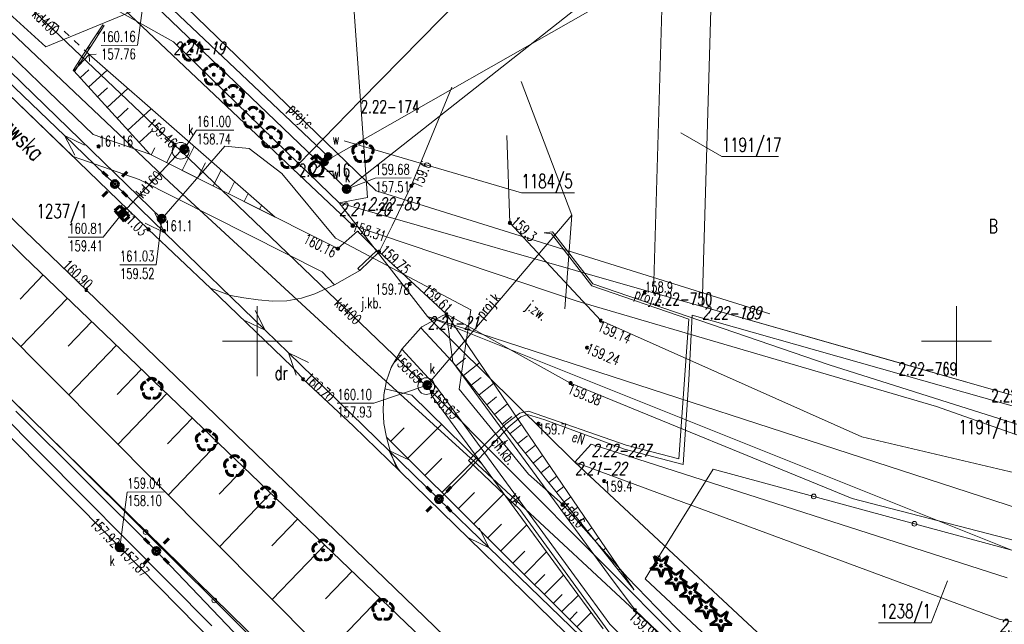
# Model space of a CAD drawing. Header units: metres. Extents: x 7582703 to 7587334, y 6019078 to 6022350.
# Tile 16 of 88: x 7585133 to 7585203, y 6019880 to 6019923. Entities that reach past the tile are written whole.
import ezdxf
from ezdxf.enums import TextEntityAlignment as Align

# ---------------------------------------------------------------- set-up
doc = ezdxf.new("R2010")
doc.units = ezdxf.units.M
doc.header["$MEASUREMENT"] = 0
doc.linetypes.add('EGDE', pattern=[0])
doc.layers.get('0').update_dxf_attribs({"color": 250, "linetype": 'CONTINUOUS', "lineweight": 100})
doc.layers.add('Dzialki', color=7, linetype='EGDE', lineweight=60)
doc.styles.get("Standard").update_dxf_attribs({"font": 'Simplex.SHX', "width": 0.75})

# ---------------------------------------------------------------- blocks, each defined once
blk = doc.blocks.new('1_OTRN')
at = {"linetype": 'Continuous'}
blk.add_circle((0, 0), 0.045, dxfattribs=at)
blk = doc.blocks.new('1_OTRS')
at = {"linetype": 'Continuous'}
blk.add_circle((0, 0), 0.045, dxfattribs=at)
blk = doc.blocks.new('1_OTZG')
at = {"linetype": 'Continuous'}
for p, q in [((-0.78225, -0.26495), (-0.3012, 0.09375)), ((-0.3012, 0.09375), (-0.4937, 0.6621)), ((-0.4937, 0.6621), (-0.0039, 0.31545)), ((-0.0039, 0.31545), (0.4771, 0.67415)), ((0.4771, 0.67415), (0.2988, 0.1012)), ((0.2988, 0.1012), (0.7886, -0.24545)), ((-0.18225, -0.2575), (-0.78225, -0.26495)), ((0.01025, -0.82585), (-0.18225, -0.2575)), ((0.1886, -0.2529), (0.01025, -0.82585)), ((0.7886, -0.24545), (0.1886, -0.2529))]:
    blk.add_line(p, q, dxfattribs=at)
blk.add_circle((0, 0), 0.045, dxfattribs=at)
blk = doc.blocks.new('1_OTZL')
at = {"linetype": 'Continuous'}
blk.add_circle((0, 0), 0.045, dxfattribs=at)
for centre, start, end in [((0, 0.375), 30.14012, 149.85988), ((-0.357, 0.116), 102.14447, 221.86002), ((0.357, 0.116), 318.13998, 77.85553), ((-0.22, -0.303), 174.14818, 293.85423), ((0.22, -0.303), 246.14577, 5.85182)]:
    blk.add_arc(centre, 0.375, start, end, dxfattribs=at)
blk = doc.blocks.new('4_SUEO_W')
at = {"linetype": 'Continuous'}
for p, q in [((-0.53035, 0.53035), (-0.8839, 0.8839)), ((0.53035, 0.53035), (0.8839, 0.8839)), ((-0.53035, -0.53035), (-0.8839, -0.8839)), ((0.53035, -0.53035), (0.8839, -0.8839))]:
    blk.add_line(p, q, dxfattribs=at)
blk.add_circle((0, 0), 0.025, dxfattribs=at)
blk = doc.blocks.new('4_SUPP')
at = {"linetype": 'Continuous'}
blk.add_circle((0, 0), 0.25, dxfattribs=at)
blk = doc.blocks.new('4_SUKK')
at = {"linetype": 'Continuous'}
for p, q in [((-0.5, -0.25), (-0.5, 0.25)), ((-0.5, 0.25), (0.5, 0.25)), ((-0.175, 0.25), (-0.175, -0.25)), ((0.175, 0.25), (0.175, -0.25)), ((0.5, 0.25), (0.5, -0.25)), ((0.5, -0.25), (-0.5, -0.25))]:
    blk.add_line(p, q, dxfattribs=at)
blk = doc.blocks.new('4_SUKS')
at = {"linetype": 'Continuous'}
blk.add_circle((0, 0), 0.25, dxfattribs=at)
blk = doc.blocks.new('4_SUPS')
at = {"linetype": 'Continuous'}
blk.add_circle((0, 0), 0.0625, dxfattribs=at)
blk = doc.blocks.new('4_SUPK')
at = {"linetype": 'Continuous'}
blk.add_circle((0, 0), 0.25, dxfattribs=at)
blk = doc.blocks.new('4_SUPW')
at = {"linetype": 'Continuous'}
blk.add_circle((0, 0), 0.25, dxfattribs=at)
blk = doc.blocks.new('4_SUWH')
at = {"linetype": 'Continuous'}
for p, q in [((0, 1), (-0.35355, 0.64645)), ((0, 1), (0.35355, 0.64645)), ((0, 0.5), (0, 1))]:
    blk.add_line(p, q, dxfattribs=at)
blk.add_circle((0, 0), 0.5, dxfattribs=at)
blk = doc.blocks.new('4_SUWW')
at = {"linetype": 'Continuous'}
for radius in [0.2, 0.175, 0.15, 0.125, 0.1, 0.075, 0.05, 0.025, 0.00715]:
    blk.add_circle((0, 0), radius, dxfattribs=at)

msp = doc.modelspace()

# ---------------------------------------------------------------- linework, layer by layer
at = {"layer": 'Dzialki', "lineweight": 9}
for p, q in [((7585059.398, 6019991.032), (7585134.42, 6019918.47)), ((7585136.83, 6019913.2), (7585058.012, 6019989.192)), ((7585142.225, 6019907.983), (7585058.012, 6019989.192)), ((7585142.225, 6019907.983), (7585058.012, 6019989.192)), ((7585137.786, 6019903.641), (7585053.393, 6019984.798)), ((7585102.934, 6019947.785), (7585143.16, 6019908.75)), ((7585157.38, 6019917.21), (7585155.68, 6019941.29)), ((7585157.38, 6019917.21), (7585174.39, 6019934.52)), ((7585121.456, 6019933.225), (7585134.866, 6019921.038)), ((7585106.162, 6019932.362), (7585133.284, 6019906.082)), ((7585144.52, 6019913.61), (7585126.76, 6019930.52)), ((7585179.24, 6019928.84), (7585156.39, 6019910.87)), ((7585168.51, 6019928.54), (7585157.38, 6019917.21)), ((7585136.836, 6019927.176), (7585156.824, 6019908.259)), ((7585181.8, 6019902.47), (7585182.52, 6019927.23)), ((7585178.76, 6019926.48), (7585155.17, 6019913.034)), ((7585178.97, 6019925.59), (7585178.33, 6019903.46)), ((7585178.33, 6019903.46), (7585178.97, 6019925.59)), ((7585143.728, 6019911.368), (7585129.645, 6019924.675)), ((7585134.866, 6019921.038), (7585143.97, 6019924.791)), ((7585141.92, 6019924.74), (7585141.433, 6019921.159)), ((7585156.39, 6019910.87), (7585141.92, 6019924.74)), ((7585155.07, 6019913.21), (7585142.55, 6019925.06)), ((7585143.97, 6019924.791), (7585158.507, 6019910.739)), ((7585138.77, 6019924.32), (7585144, 6019921.39)), ((7585138.77, 6019924.32), (7585144, 6019921.39)), ((7585135.473, 6019922.815), (7585135.829, 6019922.484)), ((7585138.241, 6019921.534), (7585138.948, 6019922.624)), ((7585138.346, 6019921.466), (7585139.052, 6019922.556)), ((7585138.948, 6019922.624), (7585139.052, 6019922.556)), ((7585136.186, 6019922.153), (7585136.543, 6019921.822)), ((7585138.628, 6019921.902), (7585138.594, 6019922.079)), ((7585138.699, 6019922.011), (7585138.665, 6019922.188)), ((7585171.392, 6019861.108), (7585111.377, 6019921.36)), ((7585136.207, 6019914.694), (7585128.997, 6019921.624)), ((7585136.9, 6019921.492), (7585137.257, 6019921.161)), ((7585137.534, 6019920.444), (7585138.241, 6019921.534)), ((7585137.639, 6019920.376), (7585138.346, 6019921.466)), ((7585137.992, 6019920.921), (7585137.958, 6019921.098)), ((7585138.827, 6019921.14), (7585141.433, 6019921.159)), ((7585144, 6019921.39), (7585152.97, 6019912.67)), ((7585144, 6019921.39), (7585152.97, 6019912.67)), ((7585136.828, 6019919.354), (7585137.534, 6019920.444)), ((7585136.88, 6019919.32), (7585137.98, 6019920.49)), ((7585136.932, 6019919.286), (7585137.639, 6019920.376)), ((7585137.613, 6019920.83), (7585137.98, 6019920.49)), ((7585137.922, 6019920.812), (7585137.888, 6019920.989)), ((7585137.98, 6019920.49), (7585138.475, 6019920.509)), ((7585137.98, 6019920.49), (7585137.999, 6019919.995)), ((7585137.98, 6019920.49), (7585151.267, 6019908.865)), ((7585137.215, 6019919.722), (7585137.181, 6019919.899)), ((7585137.286, 6019919.831), (7585137.252, 6019920.008)), ((7585136.828, 6019919.354), (7585136.932, 6019919.286)), ((7585136.88, 6019919.32), (7585142.31, 6019913.36)), ((7585137.332, 6019918.823), (7585137.958, 6019919.393)), ((7585137.936, 6019918.161), (7585139.262, 6019919.368)), ((7585134.42, 6019918.47), (7585138.25, 6019914.78)), ((7585172.478, 6019909.002), (7585168.867, 6019918.562)), ((7585138.577, 6019917.458), (7585139.279, 6019918.098)), ((7585139.255, 6019916.713), (7585140.746, 6019918.07)), ((7585163.9, 6019918.16), (7585161.01, 6019911.1)), ((7585157.38, 6019917.21), (7585152.97, 6019912.67)), ((7585152.97, 6019912.67), (7585157.38, 6019917.21)), ((7585157.87, 6019910.26), (7585157.38, 6019917.21)), ((7585139.975, 6019915.923), (7585140.765, 6019916.643)), ((7585140.738, 6019915.085), (7585142.413, 6019916.611)), ((7585139.812, 6019911.229), (7585136.207, 6019914.694)), ((7585136.942, 6019913.294), (7585136.207, 6019914.694)), ((7585136.207, 6019914.694), (7585137.635, 6019914.015)), ((7585138.25, 6019914.78), (7585142.31, 6019913.36)), ((7585141.547, 6019914.197), (7585142.435, 6019915.006)), ((7585144.77, 6019913.72), (7585145.655, 6019915.075)), ((7585145.655, 6019915.075), (7585148.315, 6019915.075)), ((7585168.06, 6019908.45), (7585167.83, 6019914.71)), ((7585180.289, 6019914.883), (7585183.214, 6019913.207)), ((7585156.197, 6019914.321), (7585168.886, 6019910.605)), ((7585140.33, 6019909.12), (7585144.52, 6019913.61)), ((7585142.31, 6019913.36), (7585155.76, 6019906.61)), ((7585151.267, 6019908.865), (7585142.31, 6019913.36)), ((7585142.405, 6019913.312), (7585142.663, 6019913.826)), ((7585143.16, 6019908.75), (7585147.683, 6019913.948)), ((7585143.513, 6019912.756), (7585144.069, 6019913.864)), ((7585162.08, 6019896.78), (7585144.52, 6019913.61)), ((7585144.621, 6019912.2), (7585145.486, 6019913.923)), ((7585147.683, 6019913.948), (7585149.42, 6019913.768)), ((7585149.42, 6019913.768), (7585151.761, 6019911.991)), ((7585140.166, 6019885.255), (7585112.358, 6019913.195)), ((7585155.88, 6019872.86), (7585114.62, 6019913.24)), ((7585155.88, 6019872.86), (7585114.62, 6019913.24)), ((7585141.56, 6019911.56), (7585136.83, 6019913.2)), ((7585145.729, 6019911.644), (7585146.285, 6019912.752)), ((7585152.97, 6019912.67), (7585155.84, 6019909.88)), ((7585152.97, 6019912.67), (7585155.84, 6019909.88)), ((7585154.81, 6019912.82), (7585154.21, 6019912.33)), ((7585154.9, 6019912.88), (7585154.81, 6019912.82)), ((7585155.17, 6019913.034), (7585154.9, 6019912.88)), ((7585155.17, 6019913.034), (7585155.07, 6019913.21)), ((7585183.214, 6019913.207), (7585187.267, 6019913.207)), ((7585146.836, 6019911.088), (7585147.413, 6019912.237)), ((7585151.761, 6019911.991), (7585155.584, 6019907.365)), ((7585143.397, 6019907.744), (7585139.812, 6019911.229)), ((7585154.64, 6019904.95), (7585141.56, 6019911.56)), ((7585156.518, 6019899.569), (7585143.728, 6019911.368)), ((7585147.944, 6019910.532), (7585148.376, 6019911.394)), ((7585156.39, 6019910.87), (7585158.428, 6019911.644)), ((7585158.428, 6019911.644), (7585161.007, 6019911.662)), ((7585149.052, 6019909.977), (7585149.34, 6019910.551)), ((7585158.507, 6019910.739), (7585186.65, 6019901.946)), ((7585161.01, 6019911.1), (7585159.63, 6019908.24)), ((7585168.886, 6019910.605), (7585172.686, 6019910.605)), ((7585155.84, 6019909.88), (7585157.87, 6019910.26)), ((7585178.33, 6019903.46), (7585155.84, 6019909.88)), ((7585155.84, 6019909.88), (7585162.17, 6019901.76)), ((7585155.84, 6019909.88), (7585162.17, 6019901.76)), ((7585140.33, 6019909.12), (7585138.981, 6019907.439)), ((7585143.397, 6019907.744), (7585142.67, 6019909.148)), ((7585150.16, 6019909.421), (7585150.304, 6019909.708)), ((7585141.973, 6019908.431), (7585143.397, 6019907.744)), ((7585143.16, 6019908.75), (7585142.778, 6019905.461)), ((7585162.15, 6019896.85), (7585172.478, 6019909.002)), ((7585174.56, 6019901.47), (7585168.06, 6019908.45)), ((7585171.982, 6019902.301), (7585172.478, 6019909.002)), ((7585146.65, 6019903.79), (7585142.225, 6019907.983)), ((7585142.225, 6019907.983), (7585146.65, 6019903.79)), ((7585150.568, 6019900.774), (7585143.397, 6019907.744)), ((7585157.16, 6019907.87), (7585155.76, 6019906.61)), ((7585156.824, 6019908.259), (7585172.865, 6019902.844)), ((7585158.54, 6019906.47), (7585157.16, 6019907.87)), ((7585159.63, 6019908.24), (7585158.7, 6019906.39)), ((7585170.508, 6019907.75), (7585171.116, 6019907.822)), ((7585171.026, 6019907.67), (7585170.508, 6019907.75)), ((7585173.914, 6019903.955), (7585171.026, 6019907.67)), ((7585171.116, 6019907.822), (7585173.978, 6019904.1)), ((7585136.484, 6019907.439), (7585138.981, 6019907.439)), ((7585155.584, 6019907.365), (7585165.256, 6019902.234)), ((7585157.19, 6019905.19), (7585158.54, 6019906.47)), ((7585157.32, 6019905.04), (7585158.7, 6019906.39)), ((7585157.32, 6019905.04), (7585158.7, 6019906.39)), ((7585158.7, 6019906.39), (7585163.53, 6019901.92)), ((7585158.7, 6019906.39), (7585163.53, 6019901.92)), ((7585158.7, 6019906.39), (7585163.53, 6019901.92)), ((7585133.284, 6019906.082), (7585162.584, 6019877.994)), ((7585140.173, 6019905.442), (7585142.778, 6019905.461)), ((7585154.64, 6019904.95), (7585155.51, 6019904.03)), ((7585155.51, 6019904.03), (7585157.32, 6019905.04)), ((7585155.51, 6019904.03), (7585157.32, 6019905.04)), ((7585155.51, 6019904.03), (7585157.32, 6019905.04)), ((7585157.32, 6019905.04), (7585157.19, 6019905.19)), ((7585134.689, 6019904.734), (7585133.033, 6019903.007)), ((7585180.337, 6019862.535), (7585137.786, 6019903.641)), ((7585146.65, 6019903.79), (7585148.08, 6019903.27)), ((7585152.479, 6019898.159), (7585146.65, 6019903.79)), ((7585146.65, 6019903.79), (7585148.08, 6019903.27)), ((7585154.12, 6019903.37), (7585155.51, 6019904.03)), ((7585154.12, 6019903.37), (7585155.51, 6019904.03)), ((7585180.855, 6019901.58), (7585173.914, 6019903.955)), ((7585173.978, 6019904.1), (7585190.891, 6019898.311)), ((7585178.33, 6019903.46), (7585181.8, 6019902.47)), ((7585181.8, 6019902.47), (7585178.33, 6019903.46)), ((7585136.416, 6019903.079), (7585133.066, 6019899.585)), ((7585148.08, 6019903.27), (7585149.04, 6019903.09)), ((7585148.08, 6019903.27), (7585149.04, 6019903.09)), ((7585149.04, 6019903.09), (7585150.07, 6019902.94)), ((7585149.04, 6019903.09), (7585150.07, 6019902.94)), ((7585150.07, 6019902.94), (7585151.08, 6019902.86)), ((7585150.07, 6019902.94), (7585151.08, 6019902.86)), ((7585151.08, 6019902.86), (7585152.1, 6019902.88)), ((7585151.08, 6019902.86), (7585152.1, 6019902.88)), ((7585152.1, 6019902.88), (7585153.15, 6019903.07)), ((7585152.1, 6019902.88), (7585153.15, 6019903.07)), ((7585153.15, 6019903.07), (7585154.12, 6019903.37)), ((7585153.15, 6019903.07), (7585154.12, 6019903.37)), ((7585172.865, 6019902.844), (7585198.551, 6019895.329)), ((7585150.568, 6019900.774), (7585149.841, 6019902.178)), ((7585150, 6019897.5), (7585150, 6019902.5)), ((7585165.256, 6019902.234), (7585164.443, 6019896.571)), ((7585195.84, 6019898.46), (7585181.8, 6019902.47)), ((7585218.34, 6019892.03), (7585181.8, 6019902.47)), ((7585200, 6019897.5), (7585200, 6019902.5)), ((7585138.163, 6019901.404), (7585136.469, 6019899.637)), ((7585149.144, 6019901.461), (7585150.568, 6019900.774)), ((7585163.26, 6019901.82), (7585161.76, 6019901.02)), ((7585163.26, 6019901.82), (7585161.76, 6019901.02)), ((7585162.17, 6019901.76), (7585204.57, 6019887.98)), ((7585203.99, 6019885.03), (7585162.17, 6019901.76)), ((7585162.17, 6019901.76), (7585172.71, 6019891.35)), ((7585204.57, 6019887.98), (7585162.17, 6019901.76)), ((7585162.17, 6019901.76), (7585203.99, 6019885.03)), ((7585162.17, 6019901.76), (7585172.71, 6019891.35)), ((7585163.53, 6019901.92), (7585163.26, 6019901.82)), ((7585163.53, 6019901.92), (7585163.26, 6019901.82)), ((7585163.53, 6019901.92), (7585172.4, 6019897)), ((7585163.98, 6019898.5), (7585163.53, 6019901.92)), ((7585163.53, 6019901.92), (7585176.92, 6019882.24)), ((7585193.22, 6019893.16), (7585174.56, 6019901.47)), ((7585180.14, 6019891.578), (7585180.855, 6019901.58)), ((7585180.85, 6019897.22), (7585181.1, 6019901.86)), ((7585225.1, 6019889.37), (7585181.1, 6019901.86)), ((7585152.231, 6019899.157), (7585150.568, 6019900.774)), ((7585161.68, 6019900.94), (7585160.33, 6019899.42)), ((7585161.68, 6019900.94), (7585160.33, 6019899.42)), ((7585161.68, 6019900.94), (7585160.33, 6019899.42)), ((7585161.76, 6019901.02), (7585161.68, 6019900.94)), ((7585161.76, 6019901.02), (7585161.68, 6019900.94)), ((7585163.98, 6019898.5), (7585161.68, 6019900.94)), ((7585147.5, 6019900), (7585152.5, 6019900)), ((7585197.5, 6019900), (7585202.5, 6019900)), ((7585139.93, 6019899.71), (7585136.503, 6019896.135)), ((7585165.778, 6019891.149), (7585156.518, 6019899.569)), ((7585160.33, 6019899.42), (7585159.58, 6019898.12)), ((7585160.33, 6019899.42), (7585159.58, 6019898.12)), ((7585160.33, 6019899.42), (7585162.76, 6019896.77)), ((7585146.735, 6019879.654), (7585127.599, 6019898.912)), ((7585146.735, 6019879.654), (7585127.599, 6019898.912)), ((7585159.401, 6019892.187), (7585152.231, 6019899.157)), ((7585152.784, 6019897.574), (7585152.231, 6019899.157)), ((7585152.231, 6019899.157), (7585153.655, 6019898.47)), ((7585175.11, 6019883.31), (7585163.98, 6019898.5)), ((7585176.92, 6019882.24), (7585163.98, 6019898.5)), ((7585164.191, 6019898.235), (7585164.887, 6019898.788)), ((7585141.718, 6019897.996), (7585139.984, 6019896.188)), ((7585153.28, 6019897.27), (7585152.479, 6019898.159)), ((7585159.58, 6019898.12), (7585159.23, 6019897.16)), ((7585159.58, 6019898.12), (7585159.23, 6019897.16)), ((7585164.745, 6019897.539), (7585165.89, 6019898.451)), ((7585190.891, 6019898.311), (7585215.673, 6019890.451)), ((7585202.48, 6019896.56), (7585195.84, 6019898.46)), ((7585156.871, 6019893.916), (7585153.28, 6019897.27)), ((7585159.23, 6019897.16), (7585159.04, 6019896.15)), ((7585159.23, 6019897.16), (7585159.04, 6019896.15)), ((7585165.298, 6019896.844), (7585165.993, 6019897.397)), ((7585180.45, 6019891.18), (7585180.85, 6019897.22)), ((7585162.15, 6019896.85), (7585158.324, 6019895.556)), ((7585159.04, 6019896.15), (7585159.121, 6019896.582)), ((7585159.121, 6019896.582), (7585161.04, 6019896.14)), ((7585182.61, 6019876.18), (7585162.08, 6019896.78)), ((7585162.76, 6019896.77), (7585162.43, 6019896.15)), ((7585162.76, 6019896.77), (7585173.4, 6019882.24)), ((7585164.443, 6019896.571), (7585169.383, 6019890.486)), ((7585165.851, 6019896.148), (7585166.893, 6019896.977)), ((7585172.4, 6019897), (7585192.53, 6019888.74)), ((7585209.11, 6019894.67), (7585202.48, 6019896.56)), ((7585132.2, 6019896.04), (7585136.694, 6019891.636)), ((7585143.526, 6019896.263), (7585140.019, 6019892.605)), ((7585159.04, 6019896.15), (7585158.99, 6019895.08)), ((7585159.04, 6019896.15), (7585158.99, 6019895.08)), ((7585159.04, 6019896.15), (7585158.99, 6019895.08)), ((7585161.04, 6019896.14), (7585166.056, 6019891.217)), ((7585162.43, 6019896.15), (7585172.91, 6019881.89)), ((7585166.405, 6019895.453), (7585167.1, 6019896.006)), ((7585142.785, 6019884.992), (7585132.735, 6019894.993)), ((7585155.719, 6019895.556), (7585158.324, 6019895.556)), ((7585158.99, 6019895.08), (7585159.04, 6019894.11)), ((7585158.99, 6019895.08), (7585159.04, 6019894.11)), ((7585158.99, 6019895.08), (7585159.04, 6019894.11)), ((7585166.958, 6019894.758), (7585167.896, 6019895.504)), ((7585168.775, 6019894.839), (7585169.382, 6019894.982)), ((7585169.382, 6019894.982), (7585176.383, 6019892.564)), ((7585198.551, 6019895.329), (7585224.31, 6019886.174)), ((7585145.355, 6019894.509), (7585143.582, 6019892.659)), ((7585167.512, 6019894.062), (7585168.207, 6019894.616)), ((7585167.758, 6019894.076), (7585168.775, 6019894.839)), ((7585167.99, 6019893.88), (7585168.85, 6019894.58)), ((7585168.85, 6019894.58), (7585169.31, 6019894.76)), ((7585169.31, 6019894.76), (7585170.55, 6019894.36)), ((7585170.55, 6019894.36), (7585176.25, 6019892.27)), ((7585160.22, 6019890.68), (7585156.871, 6019893.916)), ((7585159.04, 6019894.11), (7585159.23, 6019893.12)), ((7585159.04, 6019894.11), (7585159.23, 6019893.12)), ((7585159.23, 6019893.12), (7585159.04, 6019894.11)), ((7585159.528, 6019892.823), (7585160.494, 6019893.791)), ((7585160.746, 6019891.609), (7585163.174, 6019894.045)), ((7585164.76, 6019890.45), (7585167.99, 6019893.88)), ((7585165.104, 6019891.461), (7585167.758, 6019894.076)), ((7585168.065, 6019893.367), (7585168.898, 6019894.03)), ((7585159.23, 6019893.12), (7585159.52, 6019892.07)), ((7585159.23, 6019893.12), (7585159.52, 6019892.07)), ((7585173.597, 6019878.804), (7585159.23, 6019893.12)), ((7585168.619, 6019892.671), (7585169.314, 6019893.225)), ((7585209.45, 6019889.32), (7585193.22, 6019893.16)), ((7585147.205, 6019892.736), (7585143.617, 6019888.993)), ((7585162.986, 6019888.702), (7585159.401, 6019892.187)), ((7585160.128, 6019890.783), (7585159.401, 6019892.187)), ((7585159.401, 6019892.187), (7585160.825, 6019891.5)), ((7585169.172, 6019891.976), (7585169.901, 6019892.556)), ((7585172.71, 6019891.35), (7585173.88, 6019892.64)), ((7585173.88, 6019892.64), (7585172.71, 6019891.35)), ((7585173.88, 6019892.64), (7585203.62, 6019883.07)), ((7585203.62, 6019883.07), (7585173.88, 6019892.64)), ((7585176.25, 6019892.27), (7585180.45, 6019891.18)), ((7585176.383, 6019892.564), (7585180.14, 6019891.578)), ((7585136.694, 6019891.636), (7585142.011, 6019886.347)), ((7585159.52, 6019892.07), (7585159.89, 6019891.14)), ((7585159.52, 6019892.07), (7585159.89, 6019891.14)), ((7585161.969, 6019890.39), (7585163.188, 6019891.613)), ((7585163.197, 6019889.167), (7585165.643, 6019891.622)), ((7585168.764, 6019887.971), (7585165.104, 6019891.461)), ((7585169.725, 6019891.28), (7585170.402, 6019891.819)), ((7585149.077, 6019890.942), (7585147.262, 6019889.048)), ((7585159.89, 6019891.14), (7585160.22, 6019890.68)), ((7585159.89, 6019891.14), (7585160.22, 6019890.68)), ((7585180.424, 6019877.529), (7585165.778, 6019891.149)), ((7585166.056, 6019891.217), (7585172.91, 6019881.89)), ((7585170.279, 6019890.585), (7585170.904, 6019891.082)), ((7585203.05, 6019880.12), (7585172.71, 6019891.35)), ((7585172.71, 6019891.35), (7585235.29, 6019832.99)), ((7585172.71, 6019891.35), (7585235.29, 6019832.99)), ((7585182.59, 6019890.85), (7585178.636, 6019884.477)), ((7585189.786, 6019888.894), (7585182.59, 6019890.85)), ((7585184.646, 6019866.856), (7585160.22, 6019890.68)), ((7585163.38, 6019889.05), (7585164.76, 6019890.45)), ((7585169.383, 6019890.486), (7585171.84, 6019888.309)), ((7585170.832, 6019889.89), (7585171.405, 6019890.346)), ((7585171.386, 6019889.194), (7585171.906, 6019889.609)), ((7585140.166, 6019885.255), (7585140.699, 6019889.209)), ((7585140.699, 6019889.209), (7585143.332, 6019889.228)), ((7585150.97, 6019889.127), (7585147.299, 6019885.297)), ((7585162.986, 6019888.702), (7585163.21, 6019888.9)), ((7585162.986, 6019888.702), (7585166.58, 6019885.225)), ((7585163.21, 6019888.9), (7585163.33, 6019889)), ((7585163.33, 6019889), (7585163.38, 6019889.05)), ((7585164.367, 6019888.001), (7585165.533, 6019889.171)), ((7585165.453, 6019886.919), (7585167.618, 6019889.091)), ((7585171.939, 6019888.499), (7585172.408, 6019888.872)), ((7585196.983, 6019886.937), (7585189.786, 6019888.894)), ((7585192.53, 6019888.74), (7585208.38, 6019884.64)), ((7585175.452, 6019878.79), (7585168.764, 6019887.971)), ((7585171.84, 6019888.309), (7585176.468, 6019883.093)), ((7585172.493, 6019887.803), (7585172.909, 6019888.135)), ((7585152.885, 6019887.291), (7585151.028, 6019885.354)), ((7585173.046, 6019887.108), (7585173.411, 6019887.398)), ((7585165.85, 6019886.628), (7585166.58, 6019885.225)), ((7585166.461, 6019885.914), (7585167.466, 6019886.922)), ((7585167.397, 6019884.982), (7585169.262, 6019886.853)), ((7585173.599, 6019886.413), (7585173.912, 6019886.661)), ((7585204.22, 6019884.97), (7585196.983, 6019886.937)), ((7585142.011, 6019886.347), (7585146.918, 6019881.466)), ((7585166.58, 6019885.225), (7585165.154, 6019885.909)), ((7585174.153, 6019885.717), (7585174.413, 6019885.924)), ((7585195.432, 6019829.248), (7585140.166, 6019885.255)), ((7585154.823, 6019885.434), (7585151.066, 6019881.515)), ((7585166.58, 6019885.225), (7585180.349, 6019871.906)), ((7585174.706, 6019885.022), (7585174.915, 6019885.187)), ((7585167.172, 6019859.427), (7585142.785, 6019884.992)), ((7585168.266, 6019884.116), (7585169.131, 6019884.985)), ((7585169.072, 6019883.312), (7585170.679, 6019884.925)), ((7585175.26, 6019884.326), (7585175.416, 6019884.451)), ((7585178.636, 6019884.477), (7585177.72, 6019883)), ((7585175.813, 6019883.631), (7585175.917, 6019883.714)), ((7585156.782, 6019883.555), (7585154.882, 6019881.573)), ((7585169.821, 6019882.566), (7585170.567, 6019883.315)), ((7585170.516, 6019881.874), (7585171.901, 6019883.264)), ((7585177.01, 6019880.76), (7585175.11, 6019883.31)), ((7585176.468, 6019883.093), (7585180.626, 6019878.811)), ((7585177.72, 6019883), (7585183.21, 6019877.89)), ((7585176.367, 6019882.935), (7585176.419, 6019882.977)), ((7585199.34, 6019882.858), (7585198.17, 6019879.858)), ((7585158.764, 6019881.655), (7585154.92, 6019877.645)), ((7585171.161, 6019881.231), (7585171.803, 6019881.876)), ((7585171.759, 6019880.634), (7585172.953, 6019881.832)), ((7585172.91, 6019881.89), (7585174.74, 6019879.42)), ((7585172.91, 6019881.89), (7585174.74, 6019879.42)), ((7585173.4, 6019882.24), (7585175.21, 6019879.77)), ((7585146.918, 6019881.466), (7585151.825, 6019876.585)), ((7585172.316, 6019880.079), (7585172.871, 6019880.636)), ((7585172.834, 6019879.563), (7585173.866, 6019880.599)), ((7585182.59, 6019875.49), (7585177.01, 6019880.76)), ((7585175.21, 6019879.77), (7585175.84, 6019879.12)), ((7585194.406, 6019879.858), (7585198.17, 6019879.858)), ((7585261.84, 6019868.29), (7585203.05, 6019880.12))]:
    msp.add_line(p, q, dxfattribs=at)
for centre, radius in [((7585144.52, 6019913.61), 0.599), ((7585162.08, 6019896.78), 0.595), ((7585189.786, 6019888.894), 0.17), ((7585142.011, 6019886.347), 0.17), ((7585196.983, 6019886.937), 0.17), ((7585178.636, 6019884.477), 0.17), ((7585146.918, 6019881.466), 0.17)]:
    msp.add_circle(centre, radius, dxfattribs=at)
for p in [(7585151.267, 6019908.865), (7585176.92, 6019882.24)]:
    msp.add_point(p, dxfattribs=at)

# ---------------------------------------------------------------- block references
for name, p in [('1_OTZL', (7585145.32, 6019920.76)), ('1_OTZL', (7585146.888, 6019919.045)), ('1_OTZL', (7585148.27, 6019917.532)), ('1_OTZL', (7585149.697, 6019915.971)), ('1_OTZL', (7585150.979, 6019914.569)), ('4_SUPS', (7585144.083, 6019914.026)), ('4_SUPW', (7585144.77, 6019913.72)), ('1_OTZL', (7585157.55, 6019913.52)), ('1_OTRS', (7585138.65, 6019913.92)), ('4_SUPS', (7585144.77, 6019913.72)), ('1_OTZL', (7585152.34, 6019913.08)), ('4_SUWH', (7585154.21, 6019912.33)), ('4_SUWW', (7585155.07, 6019913.21)), ('4_SUWW', (7585154.81, 6019912.82)), ('4_SUEO_W', (7585139.812, 6019911.229)), ('4_SUPP', (7585139.812, 6019911.229)), ('4_SUPP', (7585139.812, 6019911.229)), ('4_SUKS', (7585156.39, 6019910.87)), ('4_SUPS', (7585156.39, 6019910.87)), ('1_OTRN', (7585161.01, 6019911.1)), ('4_SUPS', (7585140.33, 6019909.12)), ('4_SUPK', (7585143.16, 6019908.75)), ('4_SUPS', (7585143.16, 6019908.75)), ('1_OTRN', (7585168.06, 6019908.45)), ('1_OTRN', (7585143.34, 6019907.87)), ('4_SUPS', (7585156.824, 6019908.259)), ('1_OTRS', (7585158.7, 6019906.39)), ('1_OTRS', (7585160.9, 6019904.09)), ('1_OTRN', (7585177.71, 6019903.48)), ('1_OTRS', (7585163.53, 6019901.92)), ('1_OTRS', (7585174.56, 6019901.47)), ('1_OTRS', (7585173.58, 6019899.53)), ('1_OTZL', (7585142.453, 6019896.6)), ('1_OTRS', (7585153.28, 6019897.27)), ('4_SUPS', (7585161.65, 6019897.193)), ('4_SUPW', (7585162.15, 6019896.85)), ('4_SUPS', (7585162.15, 6019896.85)), ('4_SUPS', (7585162.5, 6019896.358)), ('1_OTRS', (7585172.4, 6019897)), ('1_OTZL', (7585146.368, 6019892.904)), ('1_OTRN', (7585170.1, 6019894.09)), ('1_OTZL', (7585148.384, 6019891.064)), ('1_OTZL', (7585150.597, 6019888.809)), ('4_SUEO_W', (7585162.986, 6019888.702)), ('4_SUPP', (7585162.986, 6019888.702)), ('4_SUPP', (7585162.986, 6019888.702)), ('4_SUPS', (7585171.84, 6019888.309)), ('4_SUEO_W', (7585142.785, 6019884.992)), ('4_SUKS', (7585140.166, 6019885.255)), ('4_SUPS', (7585139.989, 6019885.432)), ('4_SUPS', (7585140.166, 6019885.255)), ('4_SUPS', (7585140.342, 6019885.076)), ('4_SUPP', (7585142.785, 6019884.992)), ('4_SUPP', (7585142.785, 6019884.992)), ('1_OTZL', (7585154.704, 6019885.04)), ('1_OTZG', (7585178.87, 6019883.95)), ('1_OTZG', (7585179.936, 6019882.962)), ('1_OTZG', (7585180.964, 6019882.01)), ('1_OTZG', (7585182.095, 6019880.962)), ('1_OTZL', (7585158.979, 6019880.783)), ('1_OTZG', (7585183.148, 6019879.986))]:
    msp.add_blockref(name, p, dxfattribs=at)
for name, p, rotation in [('4_SUKK', (7585140.33, 6019909.12), 311.0099422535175), ('1_OTRS', (7585142.225, 6019907.983), 0.4138721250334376), ('1_OTRS', (7585155.76, 6019906.61), 269.9999974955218), ('1_OTRS', (7585137.786, 6019903.641), 0.4138721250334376), ('1_OTRN', (7585174.799, 6019889.991), 0.4138721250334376), ('1_OTRS', (7585177.01, 6019880.76), 269.9999974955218)]:
    msp.add_blockref(name, p, dxfattribs=dict(at, rotation=rotation))

# ---------------------------------------------------------------- texts
at = {"layer": 'Dzialki', "lineweight": 9, "width": 0.7}
for s, height, rotation, p in [('kd400', 0.75, 315.86, (7585134.864, 6019922.804)), ('Warszawska', 1.25, 314.47386, (7585132.072, 6019915.677)), ('proj.c', 0.75, 315.97075, (7585153.053, 6019916.011)), ('kd160', 0.75, 46.98, (7585142.271, 6019911.2)), ('kd400', 0.75, 316.22, (7585156.483, 6019902.144)), ('j.zw.', 0.75, 322.6, (7585169.92, 6019902.1)), ('ch.kb.', 0.75, 308.8845, (7585167.599, 6019892.146)), ('t', 0.75, 309.07367, (7585167.614, 6019892.664)), ('tA', 0.75, 321.16843, (7585168.432, 6019888.681))]:
    msp.add_text(s, height=height, rotation=rotation, dxfattribs=at).set_placement(p, align=Align.MIDDLE)
for s, rotation, p in [('160.16', 0.40999, (7585138.82, 6019922.14)), ('157.76', 0.40999, (7585138.829, 6019920.89)), ('159.68', 0.41401, (7585158.421, 6019912.644)), ('159.6', 67.73834, (7585161.01, 6019911.1)), ('157.51', 0.41401, (7585158.43, 6019911.394)), ('161.03', 0.41387, (7585140.166, 6019906.442)), ('159.52', 0.41387, (7585140.175, 6019905.192)), ('159.14', 335.99479, (7585174.56, 6019901.47)), ('159.38', 337.69005, (7585172.4, 6019897)), ('159.04', 0.41387, (7585140.692, 6019890.209)), ('159.4', 0.41387, (7585174.799, 6019889.991)), ('158.10', 0.41387, (7585140.701, 6019888.959)), ('159.95', 316.63658, (7585177.01, 6019880.76))]:
    msp.add_text(s, height=0.75, rotation=rotation, dxfattribs=at).set_placement(p, align=Align.TOP_LEFT)
at = {"layer": 'Dzialki', "lineweight": 9, "oblique": 15, "width": 0.7}
for s, p in [('2.21-19', (7585144, 6019921.39)), ('2.21-20', (7585155.84, 6019909.88)), ('2.22-83', (7585157.87, 6019910.26)), ('2.22-189', (7585181.8, 6019902.47)), ('2.21-21', (7585162.17, 6019901.76)), ('2.22-227', (7585173.88, 6019892.64)), ('2.21-22', (7585172.71, 6019891.35)), ('2.22-136', (7585203.05, 6019880.12))]:
    msp.add_text(s, height=0.9, dxfattribs=at).set_placement(p, align=Align.TOP_LEFT)
at = {"layer": 'Dzialki', "lineweight": 9, "width": 0.7}
for s, height, p in [('2.22-174', 0.9, (7585157.38, 6019917.21)), ('161.00', 0.75, (7585145.655, 6019916.075)), ('158.74', 0.75, (7585145.655, 6019914.825)), ('w', 0.75, (7585155.376, 6019914.812)), ('1191/17', 1, (7585183.214, 6019914.541)), ('2.22-16', 0.9, (7585152.97, 6019912.67)), ('w', 0.75, (7585155.339, 6019912.36)), ('1237/1', 1, (7585134.214, 6019909.794)), ('160.81', 0.75, (7585136.484, 6019908.439)), ('B', 1, (7585202.312, 6019908.711)), ('159.41', 0.75, (7585136.484, 6019907.189)), ('2.22-750', 0.9, (7585178.33, 6019903.46)), ('dr', 1, (7585151.229, 6019898.221)), ('2.22-769', 0.9, (7585195.84, 6019898.46)), ('160.10', 0.75, (7585155.719, 6019896.556)), ('2.22-768', 0.9, (7585202.48, 6019896.56)), ('157.93', 0.75, (7585155.719, 6019895.306)), ('1191/11', 1, (7585200.146, 6019894.352)), ('159.7', 0.75, (7585170.1, 6019894.09))]:
    msp.add_text(s, height=height, dxfattribs=at).set_placement(p, align=Align.TOP_LEFT)
for s, rotation, p in [('159.46', 316.40443, (7585144.083, 6019914.026)), ('158.65', 316.07778, (7585161.65, 6019897.193)), ('157.92', 314.86437, (7585139.989, 6019885.432))]:
    msp.add_text(s, height=0.75, rotation=rotation, dxfattribs=at).set_placement(p, align=Align.MIDDLE_RIGHT)
for s, height, p in [('k', 0.75, (7585145.053, 6019914.75)), ('161.16', 0.75, (7585138.65, 6019913.92)), ('k', 0.75, (7585156.25, 6019911.371)), ('1184/5', 1, (7585168.886, 6019910.939)), ('161.1', 0.75, (7585143.34, 6019907.87)), ('k', 0.75, (7585162.326, 6019897.672))]:
    msp.add_text(s, height=height, dxfattribs=at).set_placement(p)
for s, rotation, p in [('161.03', 315.6165, (7585142.225, 6019907.983)), ('160.16', 332.96107, (7585155.76, 6019906.61))]:
    msp.add_text(s, height=0.75, rotation=rotation, dxfattribs=at).set_placement(p, align=Align.TOP_RIGHT)
for s, rotation, p in [('158.31', 341.03392, (7585156.824, 6019908.259)), ('159.24', 337.37357, (7585173.58, 6019899.53)), ('158.63', 314.90249, (7585162.5, 6019896.358)), ('158.6', 313.25776, (7585171.84, 6019888.309)), ('157.87', 314.61845, (7585140.342, 6019885.076))]:
    msp.add_text(s, height=0.75, rotation=rotation, dxfattribs=at).set_placement(p, align=Align.MIDDLE_LEFT)
for s, rotation, p in [('159.3', 316.8508, (7585168.06, 6019908.45)), ('159.75', 317.21679, (7585158.7, 6019906.39)), ('158.9', 359.98035, (7585177.71, 6019903.48)), ('160.70', 316.95004, (7585153.28, 6019897.27))]:
    msp.add_text(s, height=0.75, rotation=rotation, dxfattribs=at).set_placement(p)
for s, rotation, p in [('160.90', 316.09502, (7585137.786, 6019903.641)), ('159.61', 317.02806, (7585163.53, 6019901.92))]:
    msp.add_text(s, height=0.75, rotation=rotation, dxfattribs=at).set_placement(p, align=Align.RIGHT)
for s, height, p in [('159.78', 0.75, (7585160.9, 6019904.09)), ('k', 0.75, (7585139.811, 6019884.68)), ('1238/1', 1, (7585198.17, 6019881.191))]:
    msp.add_text(s, height=height, dxfattribs=at).set_placement(p, align=Align.TOP_RIGHT)
for s, rotation, p in [('proj.e', 341.10662, (7585177.863, 6019902.77)), ('proj.k', 49.63956, (7585166.782, 6019902.3))]:
    msp.add_text(s, height=0.75, rotation=rotation, dxfattribs=at).set_placement(p, align=Align.CENTER)
msp.add_text('j.kb.', height=0.75, dxfattribs=at).set_placement((7585158.151, 6019902.631), align=Align.MIDDLE)
msp.add_text('eN', height=0.75, rotation=340.97439, dxfattribs=at).set_placement((7585173.087, 6019893.43), align=Align.TOP_CENTER)

doc.saveas('drawing.dxf')
